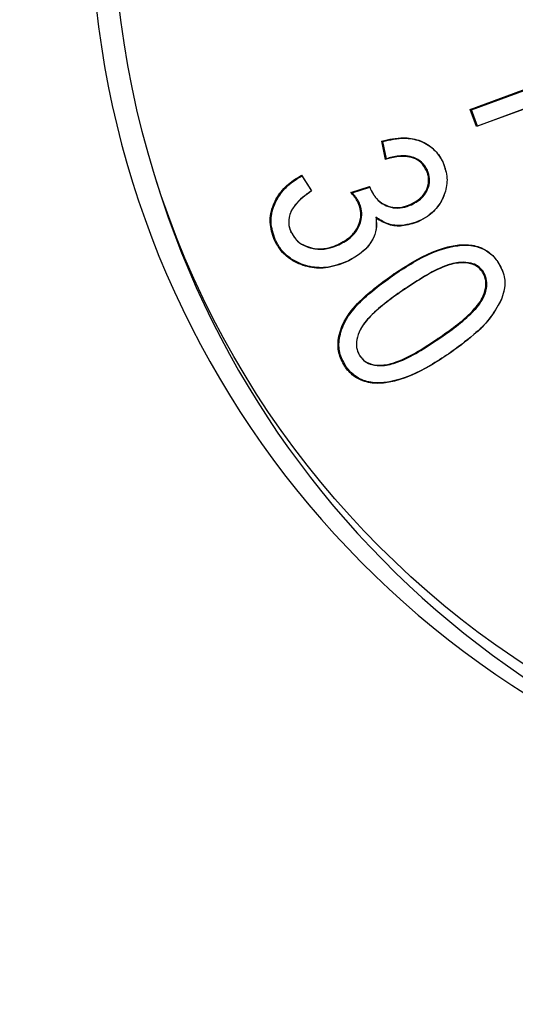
# Model space of a CAD drawing. Header units: millimetres. Extents: x 0 to 1262, y 0 to 420.
# Tile 88 of 99: x 1120.44 to 1122.26, y 161.44 to 165.05. Entities that reach past the tile are written whole.
import ezdxf

# ---------------------------------------------------------------- set-up
doc = ezdxf.new("R2010")
doc.units = ezdxf.units.MM
doc.header["$PDSIZE"] = -1
doc.layers.add('SLD-0', color=7, linetype='Continuous')
doc.styles.add('SLDTEXTSTYLE0', font='TXT', dxfattribs={"width": 0.75})
doc.dimstyles.new('SLDDIMSTYLE2', dxfattribs={"dimtxt": 3.5, "dimasz": 3.2, "dimexe": 0, "dimexo": 0.0625, "dimgap": 0.875, "dimtad": 1, "dimdec": 1, "dimlfac": 3, "dimrnd": 1e-09, "dimzin": 12, "dimdsep": 46, "dimtxsty": 'SLDTEXTSTYLE0', "dimsah": 1, "dimcen": 0.09, "dimadec": 0, "dimazin": 3, "dimtfac": 1, "dimtdec": 1, "dimtofl": 0, "dimtmove": 0, "dimatfit": 3, "dimfxl": 1, "dimfrac": 2, "dimtolj": 1, "dimtzin": 12, "dimarcsym": 0})

# ---------------------------------------------------------------- blocks, each defined once
blk = doc.blocks.new('*D93')
at = {"layer": 'Defpoints', "color": 0, "transparency": 16777216}
for p in [(1085.8904, 169.1377), (1158.6545, 148.8044), (1158.6545, 117.471)]:
    blk.add_point(p, dxfattribs=at)
at = {"layer": 'SLD-0', "color": 0, "lineweight": -2, "transparency": 16777216}
for p, q in [((1085.8904, 169.0752), (1085.8904, 117.471)), ((1158.6545, 148.7419), (1158.6545, 117.471)), ((1089.0904, 117.471), (1155.4545, 117.471))]:
    blk.add_line(p, q, dxfattribs=at)
at = {"layer": 'SLD-0', "color": 0, "transparency": 16777216}
for points in [[(1089.0904, 118.0044), (1089.0904, 116.9377), (1085.8904, 117.471)], [(1155.4545, 118.0044), (1155.4545, 116.9377), (1158.6545, 117.471)]]:
    blk.add_solid(points, dxfattribs=at)
at = {"layer": 'SLD-0', "color": 0, "transparency": 16777216, "insert": (1122.2724, 121.846), "char_height": 3.5, "attachment_point": 2, "style": 'SLDTEXTSTYLE0'}
blk.add_mtext('\\A1;218.3 [8.59]', dxfattribs=at)

msp = doc.modelspace()

# ---------------------------------------------------------------- linework, layer by layer
at = {"color": 7, "linetype": 'Continuous', "lineweight": 25}
for p, q in [((1122.095045, 164.723169), (1122.584049, 164.90274)), ((1122.099028, 164.72213), (1122.590679, 164.902673)), ((1122.745793, 164.890398), (1122.118176, 164.659961)), ((1122.7453, 164.891437), (1122.120958, 164.662202)), ((1122.118176, 164.659961), (1122.095045, 164.723169)), ((1122.099028, 164.72213), (1122.095045, 164.723169)), ((1122.120958, 164.662202), (1122.099028, 164.72213)), ((1122.120958, 164.662202), (1122.118176, 164.659961)), ((1121.784453, 164.540043), (1121.770253, 164.607057)), ((1121.787515, 164.542246), (1121.774048, 164.605796)), ((1121.995601, 164.526794), (1121.995445, 164.527518)), ((1121.937982, 164.499778), (1121.934636, 164.499081)), ((1121.475486, 164.481605), (1121.512947, 164.424551)), ((1121.476674, 164.479272), (1121.512284, 164.425038)), ((1121.657008, 164.418182), (1121.725604, 164.440643)), ((1121.661787, 164.417338), (1121.726271, 164.438452)), ((1121.725604, 164.440643), (1121.72908, 164.43078)), ((1121.726271, 164.438452), (1121.725604, 164.440643)), ((1121.726271, 164.438452), (1121.72921, 164.430111)), ((1121.72921, 164.430111), (1121.72908, 164.43078)), ((1121.68804, 164.379469), (1121.684707, 164.378745)), ((1121.879199, 164.373487), (1121.876727, 164.375076)), ((1121.748686, 164.327707), (1121.749158, 164.324086)), ((1121.904401, 164.312821), (1121.903367, 164.311225)), ((1121.437204, 164.273473), (1121.437047, 164.2742)), ((1121.379085, 164.246212), (1121.375747, 164.245499)), ((1121.613263, 164.226609), (1121.610806, 164.228205)), ((1121.642274, 164.165237), (1121.641249, 164.163645)), ((1122.196623, 164.162826), (1122.196324, 164.163805)), ((1122.141868, 164.129349), (1122.138686, 164.128358)), ((1121.817654, 164.118592), (1121.814924, 164.120034)), ((1121.854195, 164.06469), (1121.853433, 164.063246)), ((1122.207852, 164.023351), (1122.207712, 164.022662)), ((1121.979025, 163.881163), (1121.976301, 163.882608)), ((1121.691046, 163.817143), (1121.69075, 163.818119)), ((1122.015937, 163.826941), (1122.01517, 163.825494)), ((1121.637384, 163.782675), (1121.634197, 163.781691))]:
    msp.add_line(p, q, dxfattribs=at)
at = {"color": 7, "linetype": 'Continuous', "lineweight": 25, "flags": 128}
for points in [[(1121.774048, 164.605796), (1121.772151, 164.606427), (1121.770253, 164.607057)], [(1121.787515, 164.542246), (1121.785984, 164.541145), (1121.784453, 164.540043)], [(1121.476674, 164.479272), (1121.47608, 164.480439), (1121.475486, 164.481605)], [(1121.512284, 164.425038), (1121.512615, 164.424795), (1121.512947, 164.424551)], [(1121.661787, 164.417338), (1121.659398, 164.41776), (1121.657008, 164.418182)]]:
    msp.add_lwpolyline(points, dxfattribs=at)
at = {"color": 7, "linetype": 'Continuous', "lineweight": 25}
msp.add_circle((1124.116835, 165.474162), 3.3305, dxfattribs=at)
for centre, radius, start, end in [((1124.119677, 165.47103), 3.417473, 102.310889, 257.689111), ((1124.20353, 165.466881), 3.412518, 197.163033, 269.976274)]:
    msp.add_arc(centre, radius, start, end, dxfattribs=at)
for points, knots in [([(1121.770253, 164.607057), (1121.79665, 164.613054), (1121.841646, 164.623276), (1121.907021, 164.61326), (1121.956641, 164.58566), (1121.983238, 164.552335), (1121.993209, 164.532064), (1121.995445, 164.527518)], [0, 0, 0, 0, 0.30734959, 0.52390078, 0.74148691, 0.9420327, 1, 1, 1, 1]), ([(1121.774048, 164.605796), (1121.8005, 164.61168), (1121.845239, 164.621633), (1121.909801, 164.610946), (1121.958353, 164.583359), (1121.983926, 164.550588), (1121.993576, 164.530921), (1121.995601, 164.526794)], [0, 0, 0, 0, 0.3123753, 0.52835689, 0.74529275, 0.94656092, 1, 1, 1, 1]), ([(1121.934636, 164.499081), (1121.928334, 164.509705), (1121.916611, 164.52947), (1121.887386, 164.545752), (1121.850807, 164.553318), (1121.81588, 164.548809), (1121.792026, 164.542155), (1121.784453, 164.540043)], [0, 0, 0, 0, 0.21260878, 0.39554302, 0.56535565, 0.86201378, 1, 1, 1, 1]), ([(1121.937982, 164.499778), (1121.93148, 164.51071), (1121.919434, 164.530963), (1121.889452, 164.547533), (1121.852146, 164.555119), (1121.817592, 164.550549), (1121.794263, 164.544109), (1121.787515, 164.542246)], [0, 0, 0, 0, 0.21807773, 0.40401218, 0.57678662, 0.87757179, 1, 1, 1, 1]), ([(1121.995445, 164.527518), (1122.00171, 164.509056), (1122.013982, 164.472889), (1122.004596, 164.417323), (1121.980285, 164.367903), (1121.944302, 164.332063), (1121.915172, 164.317234), (1121.903367, 164.311225)], [0, 0, 0, 0, 0.22074647, 0.43243188, 0.62519279, 0.84811666, 1, 1, 1, 1]), ([(1121.995601, 164.526794), (1122.001795, 164.508552), (1122.013931, 164.472811), (1122.004659, 164.417894), (1121.980629, 164.368996), (1121.945, 164.333487), (1121.916116, 164.318784), (1121.904401, 164.312821)], [0, 0, 0, 0, 0.22044281, 0.43190641, 0.62443105, 0.84766913, 1, 1, 1, 1]), ([(1121.876727, 164.375076), (1121.891689, 164.383464), (1121.916088, 164.397143), (1121.936743, 164.430299), (1121.94453, 164.461249), (1121.940205, 164.48479), (1121.935615, 164.496567), (1121.934636, 164.499081)], [0, 0, 0, 0, 0.33180971, 0.54111976, 0.75071383, 0.94678875, 1, 1, 1, 1]), ([(1121.879199, 164.373487), (1121.894434, 164.38205), (1121.919276, 164.396014), (1121.940228, 164.429849), (1121.948059, 164.46138), (1121.943626, 164.485298), (1121.938967, 164.49725), (1121.937982, 164.499778)], [0, 0, 0, 0, 0.33218227, 0.54163935, 0.75139315, 0.94741413, 1, 1, 1, 1]), ([(1121.375747, 164.245499), (1121.368844, 164.26643), (1121.35498, 164.308465), (1121.368807, 164.37167), (1121.399979, 164.424678), (1121.437872, 164.459551), (1121.465619, 164.475819), (1121.475486, 164.481605)], [0, 0, 0, 0, 0.23040554, 0.4627212, 0.65828639, 0.87847834, 1, 1, 1, 1]), ([(1121.379085, 164.246212), (1121.372257, 164.266889), (1121.358545, 164.308416), (1121.372168, 164.370885), (1121.402929, 164.423343), (1121.440109, 164.457679), (1121.467226, 164.473693), (1121.476674, 164.479272)], [0, 0, 0, 0, 0.23107092, 0.4640715, 0.66037984, 0.88166048, 1, 1, 1, 1]), ([(1121.512284, 164.425038), (1121.490249, 164.409054), (1121.456204, 164.384358), (1121.430618, 164.338356), (1121.427332, 164.30444), (1121.432515, 164.284636), (1121.436668, 164.274749), (1121.437204, 164.273473)], [0, 0, 0, 0, 0.43637542, 0.67420981, 0.82610242, 0.97755995, 1, 1, 1, 1]), ([(1121.512947, 164.424551), (1121.49085, 164.408685), (1121.456812, 164.384245), (1121.43092, 164.338829), (1121.42728, 164.305456), (1121.432237, 164.285688), (1121.436411, 164.275719), (1121.437047, 164.2742)], [0, 0, 0, 0, 0.43792077, 0.6745667, 0.82407533, 0.97319097, 1, 1, 1, 1]), ([(1121.684707, 164.378745), (1121.681562, 164.384667), (1121.676205, 164.394752), (1121.666224, 164.407457), (1121.660084, 164.414602), (1121.657008, 164.418182)], [0, 0, 0, 0, 0.41503076, 0.70691155, 1, 1, 1, 1]), ([(1121.68804, 164.379469), (1121.684901, 164.385392), (1121.67972, 164.395168), (1121.670276, 164.407386), (1121.66462, 164.414016), (1121.661787, 164.417338)], [0, 0, 0, 0, 0.43406998, 0.71645474, 1, 1, 1, 1]), ([(1121.72908, 164.43078), (1121.735529, 164.418819), (1121.747532, 164.396557), (1121.777263, 164.373559), (1121.810349, 164.362285), (1121.845161, 164.363022), (1121.866214, 164.371062), (1121.876727, 164.375076)], [0, 0, 0, 0, 0.22774304, 0.42391276, 0.62007951, 0.81028789, 1, 1, 1, 1]), ([(1121.72921, 164.430111), (1121.735641, 164.418153), (1121.747719, 164.395695), (1121.77767, 164.372251), (1121.81132, 164.360609), (1121.846874, 164.361175), (1121.868403, 164.369375), (1121.879199, 164.373487)], [0, 0, 0, 0, 0.2241359, 0.42091694, 0.61773858, 0.80832779, 1, 1, 1, 1]), ([(1121.610806, 164.228205), (1121.627082, 164.236943), (1121.655224, 164.252051), (1121.682867, 164.288832), (1121.694587, 164.32454), (1121.693401, 164.355899), (1121.687228, 164.37212), (1121.684707, 164.378745)], [0, 0, 0, 0, 0.29360733, 0.50764468, 0.72195468, 0.88643692, 1, 1, 1, 1]), ([(1121.613263, 164.226609), (1121.629703, 164.235442), (1121.65819, 164.250746), (1121.686199, 164.288025), (1121.698098, 164.324319), (1121.696888, 164.356211), (1121.690605, 164.372727), (1121.68804, 164.379469)], [0, 0, 0, 0, 0.29233473, 0.50653089, 0.72100288, 0.88612058, 1, 1, 1, 1]), ([(1121.749158, 164.324086), (1121.75027, 164.310546), (1121.752495, 164.283466), (1121.736642, 164.240496), (1121.70054, 164.196341), (1121.663075, 164.175681), (1121.641249, 164.163645)], [0, 0, 0, 0, 0.19391291, 0.38781579, 0.64335304, 1, 1, 1, 1]), ([(1121.748686, 164.327707), (1121.750096, 164.309385), (1121.752589, 164.276992), (1121.728808, 164.228972), (1121.691996, 164.191062), (1121.658125, 164.173469), (1121.642274, 164.165237)], [0, 0, 0, 0, 0.25767655, 0.45555992, 0.7452241, 1, 1, 1, 1]), ([(1121.904401, 164.312821), (1121.88173, 164.305351), (1121.844096, 164.292951), (1121.788285, 164.302433), (1121.7619, 164.319273), (1121.748686, 164.327707)], [0, 0, 0, 0, 0.43060054, 0.71481939, 1, 1, 1, 1]), ([(1121.903367, 164.311225), (1121.884166, 164.304537), (1121.849463, 164.29245), (1121.793728, 164.297717), (1121.764375, 164.315083), (1121.749158, 164.324086)], [0, 0, 0, 0, 0.37362396, 0.67528326, 1, 1, 1, 1]), ([(1121.437047, 164.2742), (1121.444112, 164.26237), (1121.457325, 164.240243), (1121.493272, 164.219407), (1121.534565, 164.209904), (1121.576257, 164.214467), (1121.600536, 164.224121), (1121.610806, 164.228205)], [0, 0, 0, 0, 0.20397514, 0.38148758, 0.60713079, 0.83380722, 1, 1, 1, 1]), ([(1121.437204, 164.273473), (1121.444234, 164.261642), (1121.457501, 164.239315), (1121.49363, 164.218027), (1121.535405, 164.208202), (1121.57784, 164.212549), (1121.602634, 164.222391), (1121.613263, 164.226609)], [0, 0, 0, 0, 0.20108915, 0.37948634, 0.60438318, 0.83042161, 1, 1, 1, 1]), ([(1121.641249, 164.163645), (1121.615689, 164.154304), (1121.569295, 164.137349), (1121.496877, 164.143227), (1121.439011, 164.167798), (1121.397346, 164.204413), (1121.382295, 164.233043), (1121.375747, 164.245499)], [0, 0, 0, 0, 0.26151194, 0.47468247, 0.68767811, 0.86412498, 1, 1, 1, 1]), ([(1121.642274, 164.165237), (1121.616701, 164.155902), (1121.570443, 164.139017), (1121.498378, 164.145117), (1121.441107, 164.169661), (1121.400187, 164.205949), (1121.385447, 164.234072), (1121.379085, 164.246212)], [0, 0, 0, 0, 0.26389756, 0.47734117, 0.69059468, 0.86644479, 1, 1, 1, 1]), ([(1121.814924, 164.120034), (1121.837237, 164.134579), (1121.904603, 164.178495), (1121.996737, 164.221346), (1122.088282, 164.229632), (1122.141882, 164.216676), (1122.17723, 164.189831), (1122.191692, 164.170119), (1122.196324, 164.163805)], [0, 0, 0, 0, 0.1877376, 0.56681157, 0.69692797, 0.82828053, 0.94499261, 1, 1, 1, 1]), ([(1121.817654, 164.118592), (1121.839967, 164.133134), (1121.907338, 164.177043), (1121.999299, 164.219818), (1122.090393, 164.227814), (1122.143252, 164.214874), (1122.177932, 164.188331), (1122.192117, 164.168975), (1122.196623, 164.162826)], [0, 0, 0, 0, 0.18895673, 0.57053098, 0.69981761, 0.83033792, 0.94610246, 1, 1, 1, 1]), ([(1122.138686, 164.128358), (1122.132734, 164.135327), (1122.121175, 164.14886), (1122.092146, 164.15991), (1122.052212, 164.162459), (1121.993535, 164.147145), (1121.926121, 164.110875), (1121.87779, 164.079207), (1121.853433, 164.063246)], [0, 0, 0, 0, 0.08480293, 0.16466572, 0.28346919, 0.45672506, 0.72620229, 1, 1, 1, 1]), ([(1122.141868, 164.129349), (1122.135657, 164.136589), (1122.123689, 164.150537), (1122.093731, 164.161766), (1122.052856, 164.164187), (1121.993768, 164.148303), (1121.926401, 164.112034), (1121.878386, 164.080552), (1121.854195, 164.06469)], [0, 0, 0, 0, 0.08748053, 0.16855832, 0.28953955, 0.46476958, 0.73034868, 1, 1, 1, 1]), ([(1122.196324, 164.163805), (1122.205771, 164.146301), (1122.223872, 164.112762), (1122.221817, 164.061356), (1122.211694, 164.033585), (1122.207712, 164.022662)], [0, 0, 0, 0, 0.39839356, 0.76335992, 1, 1, 1, 1]), ([(1122.196623, 164.162826), (1122.205942, 164.145582), (1122.223829, 164.112485), (1122.221825, 164.061677), (1122.211802, 164.034184), (1122.207852, 164.023351)], [0, 0, 0, 0, 0.39730002, 0.76252066, 1, 1, 1, 1]), ([(1121.976301, 163.882608), (1121.998199, 163.89789), (1122.042031, 163.928479), (1122.098437, 163.976282), (1122.137332, 164.022743), (1122.151999, 164.063416), (1122.153553, 164.095722), (1122.146109, 164.11657), (1122.139809, 164.126574), (1122.138686, 164.128358)], [0, 0, 0, 0, 0.24761272, 0.49563354, 0.68576244, 0.80066716, 0.89030755, 0.98044516, 1, 1, 1, 1]), ([(1121.979025, 163.881163), (1122.000925, 163.896443), (1122.044759, 163.927029), (1122.10139, 163.975017), (1122.14064, 164.02185), (1122.155513, 164.063197), (1122.157043, 164.096105), (1122.149426, 164.117342), (1122.143008, 164.127539), (1122.141868, 164.129349)], [0, 0, 0, 0, 0.24553237, 0.49146666, 0.68271965, 0.79850401, 0.88915952, 0.98031501, 1, 1, 1, 1]), ([(1121.634197, 163.781691), (1121.625574, 163.797699), (1121.608594, 163.829218), (1121.609368, 163.888273), (1121.632516, 163.955979), (1121.702727, 164.038984), (1121.771503, 164.088667), (1121.814924, 164.120034)], [0, 0, 0, 0, 0.12617222, 0.24843994, 0.40248774, 0.62276763, 1, 1, 1, 1]), ([(1121.637384, 163.782675), (1121.628882, 163.798444), (1121.612115, 163.829539), (1121.612851, 163.887898), (1121.635734, 163.954945), (1121.705595, 164.037649), (1121.774188, 164.087195), (1121.817654, 164.118592)], [0, 0, 0, 0, 0.12512486, 0.24674011, 0.40028951, 0.61997303, 1, 1, 1, 1]), ([(1121.854195, 164.06469), (1121.832298, 164.049404), (1121.788467, 164.018804), (1121.731911, 163.970781), (1121.692414, 163.923776), (1121.677878, 163.882284), (1121.676159, 163.849485), (1121.683851, 163.828822), (1121.690004, 163.818834), (1121.691046, 163.817143)], [0, 0, 0, 0, 0.24614315, 0.49270425, 0.68437325, 0.80261539, 0.89177877, 0.98167745, 1, 1, 1, 1]), ([(1121.853433, 164.063246), (1121.831538, 164.047956), (1121.787712, 164.01735), (1121.731381, 163.969519), (1121.692235, 163.922891), (1121.677907, 163.882077), (1121.676159, 163.849883), (1121.683675, 163.829601), (1121.689717, 163.819795), (1121.69075, 163.818119)], [0, 0, 0, 0, 0.24821826, 0.49685955, 0.68735433, 0.80475847, 0.89285119, 0.9816871, 1, 1, 1, 1]), ([(1122.207712, 164.022662), (1122.194424, 163.999098), (1122.167904, 163.952071), (1122.100138, 163.887207), (1122.046827, 163.848486), (1122.01517, 163.825494)], [0, 0, 0, 0, 0.28973548, 0.57824875, 1, 1, 1, 1]), ([(1122.207852, 164.023351), (1122.194545, 163.999794), (1122.167987, 163.952783), (1122.100365, 163.888251), (1122.047323, 163.849733), (1122.015937, 163.826941)], [0, 0, 0, 0, 0.2908069, 0.58035541, 1, 1, 1, 1]), ([(1121.69075, 163.818119), (1121.696323, 163.811518), (1121.707574, 163.798193), (1121.736227, 163.786327), (1121.776209, 163.783293), (1121.835078, 163.798157), (1121.902898, 163.834221), (1121.951692, 163.866386), (1121.976301, 163.882608)], [0, 0, 0, 0, 0.08000311, 0.16150322, 0.28261953, 0.4513158, 0.72328115, 1, 1, 1, 1]), ([(1121.691046, 163.817143), (1121.69683, 163.81031), (1121.708441, 163.79659), (1121.737908, 163.784512), (1121.778732, 163.781537), (1121.838022, 163.796836), (1121.905903, 163.832935), (1121.954515, 163.864997), (1121.979025, 163.881163)], [0, 0, 0, 0, 0.08218301, 0.16499304, 0.28775741, 0.45796517, 0.7267064, 1, 1, 1, 1]), ([(1122.01517, 163.825494), (1121.992862, 163.810941), (1121.925498, 163.766995), (1121.833324, 163.724454), (1121.741806, 163.715804), (1121.688518, 163.728932), (1121.653394, 163.755724), (1121.638945, 163.775269), (1121.634197, 163.781691)], [0, 0, 0, 0, 0.18791072, 0.56743906, 0.69757208, 0.82909771, 0.9438362, 1, 1, 1, 1]), ([(1122.015937, 163.826941), (1121.99363, 163.81239), (1121.926262, 163.768446), (1121.83426, 163.725994), (1121.743199, 163.717619), (1121.690653, 163.730727), (1121.656187, 163.757216), (1121.642009, 163.776413), (1121.637384, 163.782675)], [0, 0, 0, 0, 0.18912536, 0.57114787, 0.70043006, 0.83109971, 0.94490327, 1, 1, 1, 1])]:
    msp.add_open_spline(points, degree=3, knots=knots, dxfattribs=at)

# ---------------------------------------------------------------- dimensions: what is measured, and where the dimension line sits
at = {"layer": 'SLD-0', "color": 7}
dim = msp.add_linear_dim(base=(1158.654457, 117.47103), p1=(1085.890435, 169.137697), p2=(1158.654457, 148.804363), dimstyle='SLDDIMSTYLE2', dxfattribs=at)
dim.commit()
dim.dimension.update_dxf_attribs({"geometry": '*D93', "text_midpoint": (1122.272446, 117.47103), "dimtype": 160})

doc.saveas('drawing.dxf')
